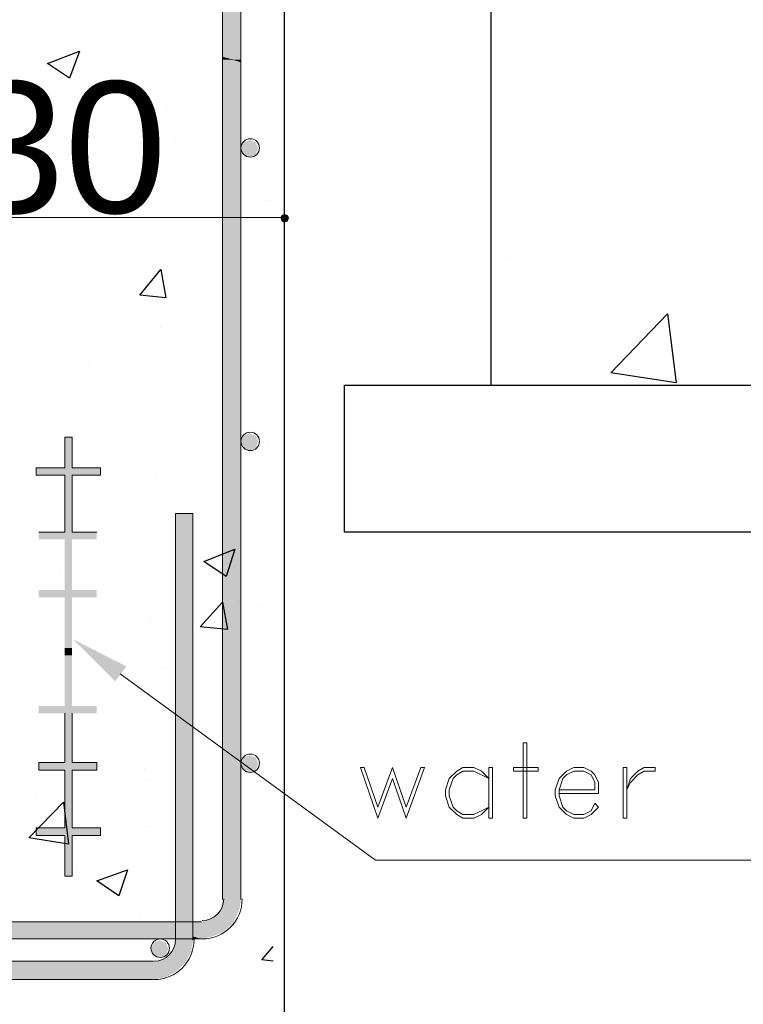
# Model space of a CAD drawing. Header units: metres. Extents: x -18 to 342, y 4 to 63.
# Tile 25 of 173: x 30.9 to 36.55, y 33.47 to 41.17. Entities that reach past the tile are written whole.
import ezdxf

# ---------------------------------------------------------------- set-up
doc = ezdxf.new("R2010")
doc.units = ezdxf.units.M
doc.header["$MEASUREMENT"] = 0
for name, color, linetype in [('PDF3_dim', 7, 'Continuous'), ('PDF3_hatch', 7, 'Continuous'), ('PDF3_SECTION', 7, 'Continuous'), ('PDF3_Text', 7, 'Continuous'), ('PDF3_textt', 7, 'Continuous'), ('PDF3_wall', 7, 'Continuous')]:
    doc.layers.add(name, color=color, linetype=linetype)
doc.styles.add('PDF Arial', font='arial.ttf')

msp = doc.modelspace()

# ---------------------------------------------------------------- linework, layer by layer
at = {"layer": 'PDF3_dim', "lineweight": 20}
for points in [[(32.9611, 39.6966), (32.9611, 39.687)], [(29.5613, 39.6195), (29.5998, 39.6195), (32.8937, 39.6195), (32.9322, 39.6195)]]:
    msp.add_lwpolyline(points, dxfattribs=at)
at = {"layer": 'PDF3_dim', "transparency": 33554559}
for points in [[(32.9418, 39.6388), (32.9322, 39.6195), (32.9611, 39.6195)], [(32.9322, 39.6195), (32.9611, 39.6195), (32.9418, 39.5907)], [(32.9611, 39.6195), (32.9611, 39.6484), (32.9418, 39.6388)], [(32.9611, 39.6195), (32.9418, 39.5907), (32.9611, 39.581)], [(32.99, 39.6388), (32.9611, 39.6195), (32.9611, 39.6484)], [(32.9996, 39.6195), (32.99, 39.6388), (32.9611, 39.6195)], [(32.9611, 39.581), (32.99, 39.5907), (32.9611, 39.6195)], [(32.99, 39.5907), (32.9611, 39.6195), (32.9996, 39.6195)]]:
    msp.add_solid(points, dxfattribs=at)
at = {"layer": 'PDF3_hatch', "lineweight": 25}
for points in [[(32.0846, 41.0546), (32.0846, 41.0546)], [(32.0461, 40.4671), (32.0461, 40.4671)], [(32.4699, 40.2745), (32.4699, 40.2745)], [(32.1135, 40.2167), (32.1135, 40.2167)], [(31.1601, 40.1011), (31.1601, 40.1011)], [(32.0461, 39.9085), (32.0461, 39.9085)], [(31.006, 39.8314), (31.006, 39.8314)], [(32.8455, 39.7544), (32.8455, 39.7544)], [(34.6947, 39.3113), (34.6947, 39.3113)], [(31.3527, 38.9165), (31.3527, 38.9165)], [(31.5646, 38.9068), (31.5646, 38.9068)], [(31.998, 38.7624), (31.998, 38.7624)], [(31.4297, 38.4638), (31.4297, 38.4638)], [(32.8359, 37.8378), (32.8359, 37.8378)], [(31.9594, 37.6163), (31.9594, 37.6163)], [(31.2082, 36.8554), (31.2082, 36.8554)], [(32.6047, 36.6242), (32.6047, 36.6242)], [(32.7877, 36.5857), (32.7877, 36.5857)], [(31.9209, 36.4701), (31.9209, 36.4701)], [(31.9209, 36.4605), (31.9209, 36.4605)], [(31.4875, 36.2294), (31.4875, 36.2294)], [(32.0365, 36.0945), (32.0365, 36.0945)], [(31.8728, 35.3144), (31.8728, 35.3144)], [(31.8824, 35.2277), (31.8824, 35.2277)], [(31.0156, 35.1121), (31.0156, 35.1121)], [(31.9113, 34.8617), (31.9113, 34.8617)], [(31.343, 34.5439), (31.343, 34.5439)], [(31.8342, 34.1683), (31.8342, 34.1683)], [(32.2773, 34.0335), (32.2773, 34.0335)], [(32.8744, 33.8119), (32.7877, 33.8216), (32.8744, 33.9275)], [(30.9771, 33.8697), (30.9771, 33.8697)]]:
    msp.add_lwpolyline(points, dxfattribs=at)
for points in [[(31.3623, 40.9198), (31.2853, 40.7079), (31.1119, 40.8234)], [(31.998, 39.215), (32.0365, 38.9935), (31.8342, 39.0128)], [(36.0238, 38.329), (35.5134, 38.406), (35.9564, 38.8683)], [(32.5758, 37.0288), (32.5084, 36.8169), (32.3351, 36.9324)], [(32.4795, 36.6146), (32.518, 36.4027), (32.3062, 36.422)], [(31.2756, 34.7269), (30.9674, 34.7751), (31.2371, 35.0544)], [(31.7379, 34.5246), (31.6705, 34.3224), (31.4971, 34.438)]]:
    msp.add_lwpolyline(points, close=True, dxfattribs=at)
at = {"layer": 'PDF3_SECTION', "lineweight": 18}
for points in [[(32.4795, 34.2935), (32.4795, 46.5059)], [(32.624, 34.2935), (32.624, 46.5059), (32.624, 36.1908)], [(31.0445, 37.1636), (31.2467, 37.1636), (31.2467, 37.6066), (31.0252, 37.6066), (31.0252, 37.6644), (31.2467, 37.6644), (31.2467, 37.9052), (31.3045, 37.9052), (31.3045, 37.6644), (31.526, 37.6644), (31.526, 37.6066), (31.3045, 37.6066), (31.3045, 37.1636), (31.4971, 37.1636)], [(32.2484, 33.9757), (32.2484, 37.3081), (32.1135, 37.3081), (32.1135, 33.9757)], [(32.1135, 37.3081), (32.2484, 37.3081)], [(31.2467, 35.7478), (31.2467, 35.3626), (31.0445, 35.3626), (31.0445, 35.3048), (31.2467, 35.3048), (31.2467, 34.8521), (31.0252, 34.8521), (31.0252, 34.7943), (31.2467, 34.7943), (31.2467, 34.4765), (31.3045, 34.4765), (31.3045, 34.7943), (31.526, 34.7943), (31.526, 34.8521), (31.3045, 34.8521), (31.3045, 35.3048), (31.4971, 35.3048), (31.4971, 35.3626), (31.3045, 35.3626), (31.3045, 35.7478)], [(32.3158, 33.9853), (29.0893, 33.9853), (29.0893, 34.1201), (32.3158, 34.1201)], [(-1.3452, 33.8119), (31.9402, 33.8119), (-0.0932, 33.8119)], [(-1.3452, 33.6675), (31.9402, 33.6675), (-0.0932, 33.6675)]]:
    msp.add_lwpolyline(points, dxfattribs=at)
at = {"layer": 'PDF3_SECTION', "lineweight": 0}
msp.add_lwpolyline([(32.5566, 40.8523), (32.4795, 40.8716), (32.5566, 40.8523)], close=True, dxfattribs=at)
at = {"layer": 'PDF3_SECTION', "lineweight": 18}
for centre in [(32.6962, 40.1637), (32.6962, 37.8715), (32.6962, 35.3577), (31.9931, 33.9131)]:
    msp.add_circle(centre, 0.0722, dxfattribs=at)
for centre, radius in [((32.3206, 34.2983), 0.1685), ((32.3206, 34.2983), 0.313), ((31.945, 33.9805), 0.1685), ((31.945, 33.9805), 0.313)]:
    msp.add_arc(centre, radius, 270.00001, 359.99999, dxfattribs=at)
at = {"layer": 'PDF3_SECTION', "transparency": 33554559}
for points in [[(32.4795, 40.8716), (32.624, 40.8716), (32.4892, 42.7112)], [(32.624, 40.8716), (32.4892, 42.7112), (32.624, 42.7112)], [(32.5566, 40.8523), (32.624, 40.8523), (32.4795, 40.8716)], [(32.624, 40.8523), (32.4795, 40.8716), (32.624, 40.8716)], [(32.4795, 40.8523), (32.5566, 40.8523), (32.4795, 40.8716)], [(32.4795, 40.8331), (32.624, 40.8331), (32.4795, 40.8523)], [(32.624, 40.8331), (32.4795, 40.8523), (32.5566, 40.8523)], [(32.624, 40.8331), (32.5566, 40.8523), (32.624, 40.8523)], [(32.5566, 40.8523), (32.624, 40.8523), (32.624, 40.8523)], [(32.624, 40.8523), (32.624, 40.8523), (32.5566, 40.8523)], [(32.4795, 34.2935), (32.624, 34.2935), (32.4795, 40.8331)], [(32.624, 34.2935), (32.4795, 40.8331), (32.624, 40.8331)], [(32.6914, 40.2263), (32.6433, 40.207), (32.7396, 40.207)], [(32.624, 40.1589), (32.7588, 40.1589), (32.6433, 40.207)], [(32.624, 40.1589), (32.6433, 40.1107), (32.7396, 40.1107)], [(32.624, 40.1589), (32.7588, 40.1589), (32.7396, 40.1107)], [(32.7588, 40.1589), (32.6433, 40.207), (32.7396, 40.207)], [(32.6433, 40.1107), (32.7396, 40.1107), (32.6914, 40.0915)], [(32.624, 37.8667), (32.7588, 37.8667), (32.6433, 37.9148)], [(32.6914, 37.9341), (32.6433, 37.9148), (32.7396, 37.9148)], [(32.7588, 37.8667), (32.6433, 37.9148), (32.7396, 37.9148)], [(31.2467, 37.6644), (31.3045, 37.6644), (31.2467, 37.9052)], [(31.3045, 37.6644), (31.2467, 37.9052), (31.3045, 37.9052)], [(32.624, 37.8667), (32.6433, 37.8185), (32.7396, 37.8185)], [(32.624, 37.8667), (32.7588, 37.8667), (32.7396, 37.8185)], [(32.6433, 37.8185), (32.7396, 37.8185), (32.6914, 37.7992)], [(31.0252, 37.6066), (31.526, 37.6066), (31.0252, 37.6644)], [(31.526, 37.6066), (31.0252, 37.6644), (31.526, 37.6644)], [(31.2467, 37.1636), (31.3045, 37.1636), (31.2467, 37.6066)], [(31.3045, 37.1636), (31.2467, 37.6066), (31.3045, 37.6066)], [(32.1135, 34.1201), (32.2484, 34.1201), (32.1135, 37.3081)], [(32.2484, 34.1201), (32.1135, 37.3081), (32.2484, 37.3081)], [(31.0445, 37.1058), (31.4971, 37.1058), (31.0445, 37.1636)], [(31.4971, 37.1058), (31.0445, 37.1636), (31.4971, 37.1636)], [(31.2467, 36.7109), (31.3045, 36.7109), (31.2467, 37.1058)], [(31.3045, 36.7109), (31.2467, 37.1058), (31.3045, 37.1058)], [(31.0445, 36.6531), (31.4971, 36.6531), (31.0445, 36.7109)], [(31.4971, 36.6531), (31.0445, 36.7109), (31.4971, 36.7109)], [(31.2467, 36.2583), (31.3045, 36.2583), (31.2467, 36.6531)], [(31.3045, 36.2583), (31.2467, 36.6531), (31.3045, 36.6531)], [(31.2467, 36.2005), (31.3045, 36.2005), (31.2467, 36.2583)], [(31.3045, 36.2005), (31.2467, 36.2583), (31.3045, 36.2583)], [(31.2467, 35.8056), (31.3045, 35.8056), (31.2467, 36.2005)], [(31.3045, 35.8056), (31.2467, 36.2005), (31.3045, 36.2005)], [(31.0445, 35.7478), (31.4971, 35.7478), (31.0445, 35.8056)], [(31.4971, 35.7478), (31.0445, 35.8056), (31.4971, 35.8056)], [(31.2467, 35.3626), (31.3045, 35.3626), (31.2467, 35.7478)], [(31.3045, 35.3626), (31.2467, 35.7478), (31.3045, 35.7478)], [(32.624, 35.3529), (32.7588, 35.3529), (32.6433, 35.4011)], [(32.6914, 35.4203), (32.6433, 35.4011), (32.7396, 35.4011)], [(32.7588, 35.3529), (32.6433, 35.4011), (32.7396, 35.4011)], [(31.0445, 35.3048), (31.4971, 35.3048), (31.0445, 35.3626)], [(31.4971, 35.3048), (31.0445, 35.3626), (31.4971, 35.3626)], [(31.2467, 34.8521), (31.3045, 34.8521), (31.2467, 35.3048)], [(31.3045, 34.8521), (31.2467, 35.3048), (31.3045, 35.3048)], [(32.624, 35.3529), (32.6433, 35.3048), (32.7396, 35.3048)], [(32.624, 35.3529), (32.7588, 35.3529), (32.7396, 35.3048)], [(32.6433, 35.3048), (32.7396, 35.3048), (32.6914, 35.2855)], [(31.0252, 34.7943), (31.526, 34.7943), (31.0252, 34.8521)], [(31.526, 34.7943), (31.0252, 34.8521), (31.526, 34.8521)], [(31.2467, 34.4765), (31.3045, 34.4765), (31.2467, 34.7943)], [(31.3045, 34.4765), (31.2467, 34.7943), (31.3045, 34.7943)], [(32.4506, 34.1972), (32.6047, 34.1972), (32.4699, 34.2261)], [(32.4699, 34.2261), (32.6144, 34.2261), (32.4795, 34.2935)], [(32.6047, 34.1972), (32.4699, 34.2261), (32.6144, 34.2261)], [(32.6144, 34.2261), (32.4795, 34.2935), (32.624, 34.2935)], [(32.3736, 34.1394), (32.5758, 34.1394), (32.4314, 34.1779)], [(32.4314, 34.1779), (32.5951, 34.1779), (32.4506, 34.1972)], [(32.5758, 34.1394), (32.4314, 34.1779), (32.5951, 34.1779)], [(32.5951, 34.1779), (32.4506, 34.1972), (32.6047, 34.1972)], [(29.0893, 34.1105), (32.1135, 34.1105), (29.0893, 34.1201)], [(32.1135, 34.1105), (29.0893, 34.1201), (32.1135, 34.1201)], [(29.0893, 34.0046), (32.1135, 34.0046), (29.0893, 34.1105)], [(32.1135, 34.0046), (29.0893, 34.1105), (32.1135, 34.1105)], [(32.1135, 34.1105), (32.2484, 34.1105), (32.1135, 34.1201)], [(32.2484, 34.1105), (32.1135, 34.1201), (32.2484, 34.1201)], [(32.1135, 34.0046), (32.2484, 34.0046), (32.1135, 34.1105)], [(32.2484, 34.0046), (32.1135, 34.1105), (32.2484, 34.1105)], [(32.2484, 34.1105), (32.5662, 34.1105), (32.2484, 34.1201)], [(32.5662, 34.1105), (32.2484, 34.1201), (32.5662, 34.1201)], [(32.2484, 34.0431), (32.4892, 34.0431), (32.2484, 34.1105)], [(32.4892, 34.0431), (32.2484, 34.1105), (32.5662, 34.1105)], [(32.3158, 34.1201), (32.5662, 34.1201), (32.3736, 34.1394)], [(32.5662, 34.1201), (32.3736, 34.1394), (32.5758, 34.1394)], [(29.0893, 33.9853), (32.1135, 33.9853), (29.0893, 34.0046)], [(32.1135, 33.9853), (29.0893, 34.0046), (32.1135, 34.0046)], [(32.1135, 33.9853), (32.2484, 33.9853), (32.1135, 34.0046)], [(32.2484, 33.9853), (32.1135, 34.0046), (32.2484, 34.0046)], [(32.2484, 34.0046), (32.4025, 34.0046), (32.2484, 34.0431)], [(32.4025, 34.0046), (32.2484, 34.0431), (32.4892, 34.0431)], [(32.2484, 33.9853), (32.3158, 33.9853), (32.2484, 34.0046)], [(32.3158, 33.9853), (32.2484, 34.0046), (32.4025, 34.0046)], [(31.9209, 33.9082), (32.0558, 33.9082), (31.9402, 33.9564)], [(31.9883, 33.9757), (31.9402, 33.9564), (32.0365, 33.9564)], [(32.0558, 33.9082), (31.9402, 33.9564), (32.0365, 33.9564)], [(32.0846, 33.889), (32.2387, 33.889), (32.1039, 33.9179)], [(32.1039, 33.9179), (32.2387, 33.9179), (32.1135, 33.9757)], [(32.2387, 33.889), (32.1039, 33.9179), (32.2387, 33.9179)], [(32.1135, 33.9757), (32.2484, 33.9757), (32.1135, 33.9853)], [(32.2484, 33.9757), (32.1135, 33.9853), (32.2484, 33.9853)], [(32.2387, 33.9179), (32.1135, 33.9757), (32.2484, 33.9757)], [(31.9209, 33.9082), (31.9402, 33.8601), (32.0365, 33.8601)], [(31.9209, 33.9082), (32.0558, 33.9082), (32.0365, 33.8601)], [(31.9402, 33.8601), (32.0365, 33.8601), (31.9883, 33.8408)], [(32.0076, 33.8216), (32.2002, 33.8216), (32.0654, 33.8601)], [(32.0654, 33.8601), (32.2195, 33.8601), (32.0846, 33.889)], [(32.2002, 33.8216), (32.0654, 33.8601), (32.2195, 33.8601)], [(32.2195, 33.8601), (32.0846, 33.889), (32.2387, 33.889)], [(19.5545, 33.8023), (32.1906, 33.8023), (19.5545, 33.8119)], [(32.1906, 33.8023), (19.5545, 33.8119), (32.2002, 33.8119)], [(19.5545, 33.7349), (32.1232, 33.7349), (19.5545, 33.8023)], [(32.1232, 33.7349), (19.5545, 33.8023), (32.1906, 33.8023)], [(31.9402, 33.8119), (32.2002, 33.8119), (32.0076, 33.8216)], [(32.2002, 33.8119), (32.0076, 33.8216), (32.2002, 33.8216)], [(19.5545, 33.6867), (32.0365, 33.6867), (19.5545, 33.7349)], [(32.0365, 33.6867), (19.5545, 33.7349), (32.1232, 33.7349)], [(19.5545, 33.6675), (31.9402, 33.6675), (19.5545, 33.6867)], [(31.9402, 33.6675), (19.5545, 33.6867), (32.0365, 33.6867)]]:
    msp.add_solid(points, dxfattribs=at)
at = {"layer": 'PDF3_textt', "lineweight": 20}
for points in [[(31.6801, 36.056), (33.6738, 34.6017), (38.2679, 34.6017)], [(35.1088, 35.1218), (35.417, 35.1218), (35.417, 35.2085), (35.3881, 35.2662), (35.3593, 35.2951), (35.3015, 35.324), (35.2244, 35.324), (35.1666, 35.2951), (35.1088, 35.2374), (35.0799, 35.1507), (35.0799, 35.1025), (35.1088, 35.0158), (35.1666, 34.958), (35.2244, 34.9292), (35.3015, 34.9292), (35.3593, 34.958), (35.417, 35.0158), (35.3881, 35.0447), (35.3593, 34.9869), (35.3015, 34.958), (35.2244, 34.958), (35.1666, 34.9869), (35.1377, 35.0158), (35.1088, 35.1025), (35.1088, 35.1507), (35.1377, 35.2374), (35.1666, 35.2662), (35.2244, 35.2951), (35.3015, 35.2951), (35.3593, 35.2662), (35.3881, 35.2085), (35.3881, 35.1507), (35.1088, 35.1507)]]:
    msp.add_lwpolyline(points, dxfattribs=at)
for points in [[(34.8584, 34.9292), (34.8584, 35.5167), (34.8295, 35.5167), (34.8295, 34.9292)], [(33.9146, 34.9292), (33.8086, 35.2374), (33.6931, 34.9292), (33.5582, 35.324), (33.5871, 35.324), (33.6931, 35.0158), (33.8086, 35.324), (33.9146, 35.0158), (34.0301, 35.324), (34.059, 35.324)], [(34.5599, 35.0158), (34.4443, 34.958), (34.3576, 34.958), (34.3095, 34.9869), (34.2806, 35.0158), (34.2517, 35.1025), (34.2517, 35.1507), (34.2806, 35.2374), (34.3095, 35.2662), (34.3576, 35.2951), (34.4443, 35.2951), (34.5599, 35.2374), (34.5021, 35.2951), (34.4443, 35.324), (34.3576, 35.324), (34.3095, 35.2951), (34.2517, 35.2374), (34.2228, 35.1507), (34.2228, 35.1025), (34.2517, 35.0158), (34.3095, 34.958), (34.3576, 34.9292), (34.4443, 34.9292), (34.5021, 34.958)], [(34.5888, 34.9292), (34.5888, 35.324), (34.5599, 35.324), (34.5599, 34.9292)], [(34.9451, 35.2951), (34.7525, 35.2951), (34.7525, 35.324), (34.9451, 35.324)], [(35.6386, 34.9292), (35.6386, 35.324), (35.6097, 35.324), (35.6097, 34.9292)], [(35.8601, 35.324), (35.8601, 35.2951), (35.7734, 35.2951), (35.7252, 35.2662), (35.6675, 35.2085), (35.6386, 35.1507), (35.6675, 35.2374), (35.7252, 35.2951), (35.7734, 35.324)]]:
    msp.add_lwpolyline(points, close=True, dxfattribs=at)
at = {"layer": 'PDF3_textt', "transparency": 33554559}
msp.add_solid([(31.6416, 35.9982), (31.3141, 36.3257), (31.7283, 36.1138)], dxfattribs=at)
at = {"layer": 'PDF3_wall', "lineweight": 25}
for points in [[(-0.0836, 47.1704), (-0.0932, 36.1908), (29.5324, 36.1908), (29.5324, 47.1704), (32.9611, 47.1704), (32.9611, 33.3304)], [(34.5791, 38.3097), (34.5791, 44.0595), (48.3806, 44.0595), (48.3806, 38.3097)]]:
    msp.add_lwpolyline(points, dxfattribs=at)
msp.add_lwpolyline([(33.433, 37.1636), (33.433, 38.3097), (49.5364, 38.3097), (49.5364, 37.1636)], close=True, dxfattribs=at)

# ---------------------------------------------------------------- texts
at = {"layer": 'PDF3_Text', "insert": (30.4473, 39.6409), "char_height": 1.02724, "attachment_point": 7, "style": 'PDF Arial'}
msp.add_mtext('30', dxfattribs=at)

doc.saveas('drawing.dxf')
